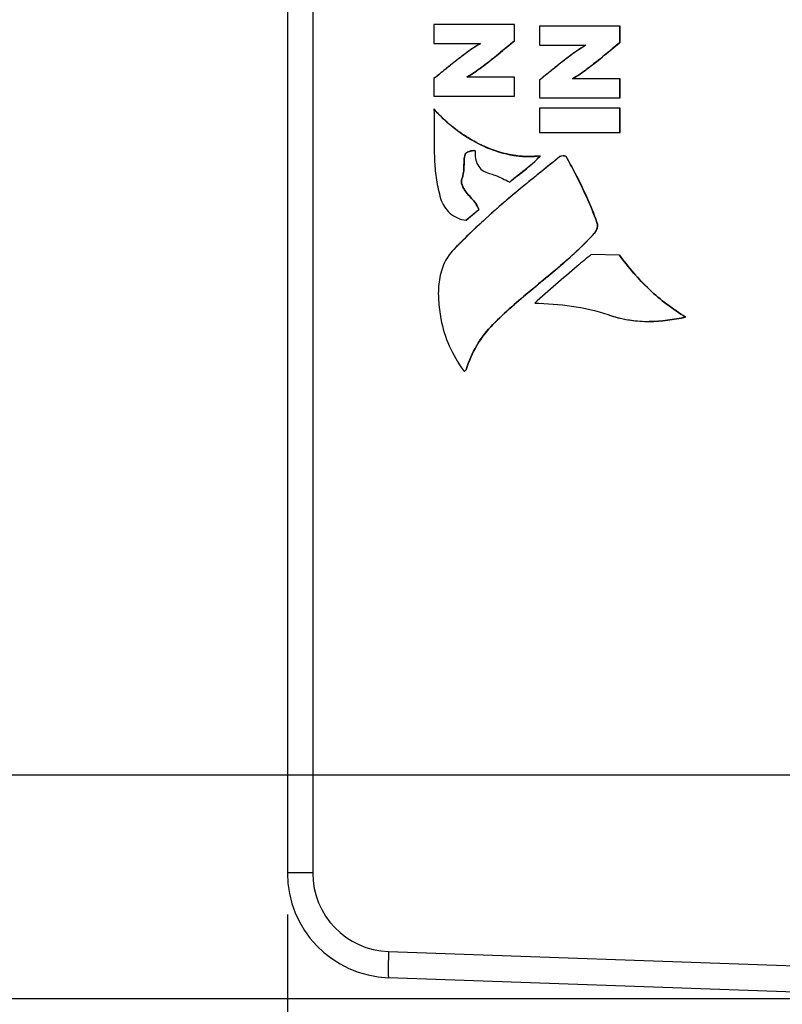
# Model space of a CAD drawing. Header units: inches. Extents: x 0 to 34, y 0 to 22.
# Tile 90 of 106: x 12 to 13.2, y 16.2 to 17.7. Entities that reach past the tile are written whole.
import ezdxf

# ---------------------------------------------------------------- set-up
doc = ezdxf.new("R2010")
doc.units = ezdxf.units.IN
doc.header["$LTSCALE"] = 1.87
doc.header["$MEASUREMENT"] = 0
doc.layers.get('0').update_dxf_attribs({"linetype": 'CONTINUOUS'})
doc.layers.add('DIMENSIONS', color=7, linetype='CONTINUOUS')
doc.styles.get("Standard").update_dxf_attribs({"font": 'txt', "width": 0.8})
doc.dimstyles.new('DIMSTYLE_1', dxfattribs={"dimtxt": 0.125, "dimasz": 0.18, "dimexe": 0.125, "dimexo": 0.0625, "dimgap": 0.0625, "dimtad": 0, "dimtih": 1, "dimtoh": 1, "dimzin": 4, "dimdsep": 46, "dimtxsty": 'STANDARD', "dimblk": '_FILLED', "dimblk1": '_FILLED', "dimblk2": '_FILLED', "dimcen": 0.09, "dimadec": 0, "dimazin": 0, "dimtp": 0.01, "dimtm": 0.01, "dimtfac": 1, "dimtofl": 0, "dimtmove": 0, "dimatfit": 3, "dimldrblk": '_FILLED', "dimfxl": 1, "dimtolj": 1, "dimtzin": 4, "dimarcsym": 0})

# ---------------------------------------------------------------- blocks, each defined once
blk = doc.blocks.new('_FILLED')
at = {"color": 0, "linetype": 'BYBLOCK'}
blk.add_solid([(0, 0), (-1, 0.1736), (-1, -0.1736)], dxfattribs=at)
blk = doc.blocks.new('*D0')
at = {"layer": 'DIMENSIONS', "color": 2, "linetype": 'CONTINUOUS'}
for p, q in [((11.6046, 17.0964), (11.4871, 17.0964)), ((11.6046, 16.5941), (11.6046, 17.0964)), ((16.1544, 16.5941), (11.4796, 16.5941)), ((13.4197, 16.2578), (11.4796, 16.2578)), ((11.6046, 16.2578), (11.6046, 15.8978))]:
    blk.add_line(p, q, dxfattribs=at)
at = {"layer": 'DIMENSIONS', "color": 2, "linetype": 'CONTINUOUS', "xscale": 0.18, "yscale": 0.18, "zscale": 0.18}
for p, rotation in [((11.6046, 16.5941), 270), ((11.6046, 16.2578), 90)]:
    blk.add_blockref('_FILLED', p, dxfattribs=dict(at, rotation=rotation))
at = {"layer": 'DIMENSIONS', "color": 2, "linetype": 'CONTINUOUS', "insert": (11.4246, 17.1589), "char_height": 0.125, "width": 0.925, "attachment_point": 3, "line_spacing_factor": 0.9}
blk.add_mtext('.34{\\Ftxt.shx;\\W1.000000;\\H0.125000; }[8.5]', dxfattribs=at)
blk = doc.blocks.new('*D1')
at = {"layer": 'DIMENSIONS', "color": 2, "linetype": 'CONTINUOUS'}
for p, q in [((12.4166, 16.3845), (12.4166, 15.3824)), ((16.3813, 16.3672), (16.3813, 15.3824)), ((12.4166, 15.5074), (13.7239, 15.5074)), ((16.3813, 15.5074), (15.0739, 15.5074))]:
    blk.add_line(p, q, dxfattribs=at)
at = {"layer": 'DIMENSIONS', "color": 2, "linetype": 'CONTINUOUS', "xscale": 0.18, "yscale": 0.18, "zscale": 0.18, "rotation": 180}
blk.add_blockref('_FILLED', (12.4166, 15.5074), dxfattribs=at)
at = {"layer": 'DIMENSIONS', "color": 2, "linetype": 'CONTINUOUS', "xscale": 0.18, "yscale": 0.18, "zscale": 0.18}
blk.add_blockref('_FILLED', (16.3813, 15.5074), dxfattribs=at)
at = {"layer": 'DIMENSIONS', "color": 2, "linetype": 'CONTINUOUS', "insert": (14.3989, 15.5699), "char_height": 0.125, "width": 1.225, "attachment_point": 2, "line_spacing_factor": 0.9}
blk.add_mtext('3.96{\\Ftxt.shx;\\W1.000000;\\H0.125000; }[100.7]', dxfattribs=at)
blk = doc.blocks.new('*D2')
at = {"layer": 'DIMENSIONS', "color": 2, "linetype": 'CONTINUOUS'}
for p, q in [((12.4166, 16.3845), (12.4166, 14.6324)), ((16.5673, 16.3126), (16.5673, 14.6324)), ((12.4166, 14.7574), (13.8169, 14.7574)), ((16.5673, 14.7574), (15.1669, 14.7574))]:
    blk.add_line(p, q, dxfattribs=at)
at = {"layer": 'DIMENSIONS', "color": 2, "linetype": 'CONTINUOUS', "xscale": 0.18, "yscale": 0.18, "zscale": 0.18, "rotation": 180}
blk.add_blockref('_FILLED', (12.4166, 14.7574), dxfattribs=at)
at = {"layer": 'DIMENSIONS', "color": 2, "linetype": 'CONTINUOUS', "xscale": 0.18, "yscale": 0.18, "zscale": 0.18}
blk.add_blockref('_FILLED', (16.5673, 14.7574), dxfattribs=at)
at = {"layer": 'DIMENSIONS', "color": 2, "linetype": 'CONTINUOUS', "insert": (14.4919, 14.8199), "char_height": 0.125, "width": 1.225, "attachment_point": 2, "line_spacing_factor": 0.9}
blk.add_mtext('4.15{\\Ftxt.shx;\\W1.000000;\\H0.125000; }[105.4]', dxfattribs=at)

msp = doc.modelspace()

# ---------------------------------------------------------------- linework, layer by layer
at = {"color": 7, "linetype": 'CONTINUOUS'}
for p, q in [((12.4166, 19.5368), (12.4166, 16.447)), ((12.4546, 19.5368), (12.4546, 16.447)), ((12.6366, 17.7214), (12.6366, 17.6927)), ((12.7577, 17.7214), (12.6366, 17.7214)), ((12.7577, 17.697), (12.7577, 17.7214)), ((12.7577, 17.697), (12.7577, 17.7214)), ((12.7951, 17.719), (12.7951, 17.6902)), ((12.9162, 17.719), (12.7951, 17.719)), ((12.9161, 17.6946), (12.9161, 17.719)), ((12.9162, 17.6946), (12.9162, 17.719)), ((12.6366, 17.6927), (12.7065, 17.6927)), ((12.7577, 17.697), (12.7577, 17.697)), ((12.7951, 17.6902), (12.865, 17.6902)), ((12.9162, 17.6946), (12.9161, 17.6946)), ((12.6921, 17.6459), (12.6863, 17.6424)), ((12.6366, 17.6401), (12.6366, 17.6136)), ((12.7577, 17.6423), (12.6863, 17.6423)), ((12.7577, 17.6136), (12.7577, 17.6423)), ((12.7577, 17.6136), (12.7577, 17.6423)), ((12.7951, 17.6376), (12.7951, 17.6112)), ((12.8505, 17.6434), (12.8448, 17.6399)), ((12.9162, 17.6399), (12.8448, 17.6399)), ((12.9161, 17.6112), (12.9161, 17.6399)), ((12.9162, 17.6112), (12.9162, 17.6399)), ((12.6366, 17.6136), (12.7577, 17.6136)), ((12.7951, 17.6112), (12.9162, 17.6112)), ((12.6369, 17.5941), (12.6368, 17.5941)), ((12.7951, 17.5956), (12.7951, 17.5591)), ((12.9162, 17.5956), (12.7951, 17.5956)), ((12.9161, 17.5591), (12.9161, 17.5956)), ((12.9162, 17.5591), (12.9162, 17.5956)), ((12.7951, 17.5591), (12.9162, 17.5591)), ((12.6835, 17.5264), (12.6834, 17.5264)), ((12.6857, 17.5289), (12.6844, 17.5278)), ((12.687, 17.5297), (12.6857, 17.5289)), ((12.6897, 17.5308), (12.687, 17.5297)), ((12.6924, 17.5315), (12.6897, 17.5308)), ((12.6963, 17.5322), (12.6932, 17.5317)), ((12.6962, 17.5322), (12.6973, 17.5322)), ((12.6973, 17.5322), (12.6963, 17.5322)), ((12.6973, 17.5322), (12.698, 17.5322)), ((12.698, 17.5322), (12.6985, 17.5319)), ((12.7961, 17.5241), (12.779, 17.5229)), ((12.7961, 17.5241), (12.7961, 17.5241)), ((12.831, 17.5242), (12.8282, 17.5238)), ((12.831, 17.5242), (12.8307, 17.5242)), ((12.8311, 17.5242), (12.831, 17.5242)), ((12.8311, 17.5242), (12.833, 17.524)), ((12.833, 17.524), (12.8345, 17.5236)), ((12.8345, 17.5236), (12.8353, 17.5229)), ((12.8353, 17.5229), (12.8352, 17.5229)), ((12.6786, 17.4894), (12.6785, 17.4894)), ((12.7507, 17.4846), (12.7506, 17.4846)), ((12.6812, 17.4758), (12.6811, 17.4758)), ((12.6848, 17.4274), (12.7039, 17.4435)), ((12.6849, 17.4274), (12.704, 17.4435)), ((12.704, 17.4435), (12.7039, 17.4435)), ((12.6849, 17.4274), (12.6848, 17.4274)), ((12.8816, 17.4241), (12.8815, 17.4241)), ((12.8781, 17.4082), (12.878, 17.4082)), ((12.9155, 17.3751), (12.8728, 17.3757)), ((12.9155, 17.3751), (12.9155, 17.3751)), ((12.9601, 17.2754), (12.9601, 17.2754)), ((13.0147, 17.282), (13.0147, 17.282)), ((12.7254, 17.2709), (12.7254, 17.2709)), ((12.6809, 17.2015), (12.6816, 17.201)), ((12.6823, 17.2009), (12.6824, 17.2009)), ((12.685, 17.2028), (12.6849, 17.2028)), ((12.4546, 16.447), (12.4166, 16.447)), ((12.5686, 16.329), (13.4822, 16.2971)), ((12.5686, 16.2897), (13.4822, 16.2578))]:
    msp.add_line(p, q, dxfattribs=at)
for centre, radius, start, end in [((12.7986, 17.7292), 0.2094, 241.8361, 243.2252), ((12.794, 17.7198), 0.1991, 243.1967, 247.9174), ((12.6999, 17.4998), 0.0326, 101.8515, 103.3656), ((12.7808, 17.6785), 0.1556, 257.5862, 262.3405), ((12.7792, 17.6662), 0.1431, 262.1925, 269.9336), ((12.7792, 17.666), 0.143, 262.3147, 269.9415), ((12.7792, 17.6552), 0.1322, 269.9379, 277.3408), ((13.4508, 16.6194), 1.095, 132.2371, 133.456), ((13.3643, 16.7106), 0.9693, 133.4515, 136.0494), ((12.5741, 16.447), 0.1575, 180, 268), ((12.5727, 16.447), 0.1181, 180.0005, 267.9995)]:
    msp.add_arc(centre, radius, start, end, dxfattribs=at)
for points, knots in [([(12.7065, 17.6927), (12.7001, 17.6893), (12.688, 17.6809), (12.6706, 17.6676), (12.6536, 17.6539), (12.6423, 17.6447), (12.6366, 17.6401)], [0, 0, 0, 0, 0.249982, 0.500061, 0.749974, 1, 1, 1, 1]), ([(12.7065, 17.6926), (12.7014, 17.69), (12.6903, 17.6825), (12.6731, 17.6696), (12.6548, 17.6549), (12.6426, 17.6449), (12.6366, 17.6401)], [0, 0, 0, 0, 0.198666, 0.457565, 0.737887, 1, 1, 1, 1]), ([(12.6862, 17.6424), (12.692, 17.6456), (12.7038, 17.6536), (12.7276, 17.6719), (12.7455, 17.687), (12.7577, 17.697)], [0, 0, 0, 0, 0.219246, 0.47594, 1, 1, 1, 1]), ([(12.6863, 17.6423), (12.6928, 17.6461), (12.7051, 17.6546), (12.7289, 17.673), (12.7461, 17.6874), (12.7577, 17.697)], [0, 0, 0, 0, 0.249981, 0.50004, 1, 1, 1, 1]), ([(12.7577, 17.697), (12.7538, 17.6938), (12.7376, 17.6803), (12.7213, 17.6668), (12.7084, 17.6572)], [0, 0, 0, 0, 0.239795, 1, 1, 1, 1]), ([(12.865, 17.6902), (12.8599, 17.6875), (12.8487, 17.6801), (12.8315, 17.6671), (12.8133, 17.6525), (12.801, 17.6425), (12.7951, 17.6376)], [0, 0, 0, 0, 0.198707, 0.457616, 0.737921, 1, 1, 1, 1]), ([(12.865, 17.6902), (12.8585, 17.6868), (12.8465, 17.6785), (12.8291, 17.6652), (12.8121, 17.6515), (12.8008, 17.6423), (12.7951, 17.6376)], [0, 0, 0, 0, 0.249982, 0.50006, 0.749974, 1, 1, 1, 1]), ([(12.8447, 17.6399), (12.8504, 17.6432), (12.8623, 17.6512), (12.8861, 17.6695), (12.904, 17.6845), (12.9161, 17.6946)], [0, 0, 0, 0, 0.219168, 0.475865, 1, 1, 1, 1]), ([(12.8448, 17.6399), (12.8512, 17.6437), (12.8636, 17.6522), (12.8873, 17.6705), (12.9046, 17.685), (12.9161, 17.6946)], [0, 0, 0, 0, 0.249981, 0.50004, 1, 1, 1, 1]), ([(12.9162, 17.6946), (12.9123, 17.6913), (12.8961, 17.6778), (12.8798, 17.6644), (12.8669, 17.6548)], [0, 0, 0, 0, 0.239791, 1, 1, 1, 1]), ([(12.7084, 17.6572), (12.707, 17.6562), (12.7016, 17.6523), (12.6962, 17.6485), (12.6921, 17.6459)], [0, 0, 0, 0, 0.264876, 1, 1, 1, 1]), ([(12.8669, 17.6548), (12.8655, 17.6538), (12.8601, 17.6498), (12.8547, 17.646), (12.8505, 17.6434)], [0, 0, 0, 0, 0.264931, 1, 1, 1, 1]), ([(12.6368, 17.5941), (12.637, 17.5789), (12.637, 17.5526), (12.6372, 17.5172), (12.6399, 17.4876), (12.6442, 17.4694), (12.6467, 17.4603)], [0, 0, 0, 0, 0.339135, 0.585689, 0.788816, 1, 1, 1, 1]), ([(12.7042, 17.5422), (12.6978, 17.5454), (12.6731, 17.5596), (12.651, 17.5783), (12.6368, 17.5941)], [0, 0, 0, 0, 0.253845, 1, 1, 1, 1]), ([(12.6369, 17.5941), (12.6413, 17.5893), (12.66, 17.5701), (12.6819, 17.5541), (12.6997, 17.5445)], [0, 0, 0, 0, 0.244721, 1, 1, 1, 1]), ([(12.7597, 17.5244), (12.7549, 17.525), (12.7358, 17.5286), (12.7173, 17.5356), (12.7042, 17.5422)], [0, 0, 0, 0, 0.24824, 1, 1, 1, 1]), ([(12.779, 17.5231), (12.7661, 17.5231), (12.7401, 17.5268), (12.7158, 17.5363), (12.7042, 17.5422)], [0, 0, 0, 0, 0.500005, 1, 1, 1, 1]), ([(12.6785, 17.4894), (12.6798, 17.4926), (12.6814, 17.499), (12.6819, 17.5085), (12.6818, 17.5175), (12.6826, 17.5234), (12.6834, 17.5264)], [0, 0, 0, 0, 0.277964, 0.523164, 0.757919, 1, 1, 1, 1]), ([(12.6835, 17.5264), (12.6827, 17.5234), (12.6819, 17.5175), (12.6819, 17.5085), (12.6815, 17.499), (12.6798, 17.4926), (12.6786, 17.4894)], [0, 0, 0, 0, 0.242081, 0.476836, 0.722036, 1, 1, 1, 1]), ([(12.6834, 17.5264), (12.6838, 17.5277), (12.6862, 17.5295), (12.6899, 17.531), (12.6939, 17.5319), (12.6966, 17.5324), (12.698, 17.5322)], [0, 0, 0, 0, 0.247135, 0.498267, 0.750152, 1, 1, 1, 1]), ([(12.6834, 17.5264), (12.6835, 17.5267), (12.6842, 17.5281), (12.6856, 17.529), (12.6867, 17.5295)], [0, 0, 0, 0, 0.212937, 1, 1, 1, 1]), ([(12.6867, 17.5295), (12.6882, 17.5303), (12.6914, 17.5314), (12.6947, 17.532), (12.6962, 17.5322)], [0, 0, 0, 0, 0.525861, 1, 1, 1, 1]), ([(12.6985, 17.5319), (12.6984, 17.528), (12.6987, 17.5206), (12.7018, 17.5101), (12.7093, 17.5016), (12.7164, 17.4987), (12.7203, 17.4976)], [0, 0, 0, 0, 0.261923, 0.496225, 0.726486, 1, 1, 1, 1]), ([(12.826, 17.5229), (12.7983, 17.5008), (12.7431, 17.4568), (12.6909, 17.4088), (12.6664, 17.3834)], [0, 0, 0, 0, 0.500044, 1, 1, 1, 1]), ([(12.826, 17.5229), (12.8163, 17.5152), (12.7786, 17.4851), (12.7413, 17.4543), (12.7147, 17.4301)], [0, 0, 0, 0, 0.255323, 1, 1, 1, 1]), ([(12.7506, 17.4846), (12.7543, 17.488), (12.7698, 17.5008), (12.7865, 17.5125), (12.7961, 17.5241)], [0, 0, 0, 0, 0.248941, 1, 1, 1, 1]), ([(12.7873, 17.5147), (12.7786, 17.5066), (12.7656, 17.4975), (12.7536, 17.4873), (12.7507, 17.4846)], [0, 0, 0, 0, 0.751951, 1, 1, 1, 1]), ([(12.8282, 17.5238), (12.8279, 17.5238), (12.8272, 17.5236), (12.8264, 17.5233), (12.826, 17.5229)], [0, 0, 0, 0, 0.27418, 1, 1, 1, 1]), ([(12.8352, 17.5229), (12.8349, 17.5235), (12.8333, 17.524), (12.8319, 17.5242), (12.831, 17.5242)], [0, 0, 0, 0, 0.399079, 1, 1, 1, 1]), ([(12.8815, 17.4241), (12.8721, 17.4496), (12.8572, 17.483), (12.8398, 17.5149), (12.8352, 17.5229)], [0, 0, 0, 0, 0.747268, 1, 1, 1, 1]), ([(12.8353, 17.5229), (12.8398, 17.5149), (12.8573, 17.483), (12.8722, 17.4496), (12.8816, 17.4241)], [0, 0, 0, 0, 0.252732, 1, 1, 1, 1]), ([(12.7203, 17.4976), (12.723, 17.4969), (12.7335, 17.4935), (12.7433, 17.4884), (12.7506, 17.4846)], [0, 0, 0, 0, 0.254603, 1, 1, 1, 1]), ([(12.6811, 17.4758), (12.6806, 17.4768), (12.6785, 17.4809), (12.6773, 17.4861), (12.6785, 17.4894)], [0, 0, 0, 0, 0.245857, 1, 1, 1, 1]), ([(12.6786, 17.4894), (12.6782, 17.4883), (12.6774, 17.4835), (12.6796, 17.4789), (12.6812, 17.4758)], [0, 0, 0, 0, 0.252493, 1, 1, 1, 1]), ([(12.6811, 17.4758), (12.6795, 17.4789), (12.6774, 17.4835), (12.6781, 17.4883), (12.6785, 17.4894)], [0, 0, 0, 0, 0.748388, 1, 1, 1, 1]), ([(12.7039, 17.4435), (12.702, 17.4498), (12.6935, 17.4605), (12.6841, 17.4699), (12.6811, 17.4758)], [0, 0, 0, 0, 0.501147, 1, 1, 1, 1]), ([(12.6812, 17.4758), (12.6842, 17.4699), (12.6935, 17.4605), (12.702, 17.4498), (12.704, 17.4435)], [0, 0, 0, 0, 0.498853, 1, 1, 1, 1]), ([(12.6467, 17.4603), (12.6479, 17.4561), (12.6517, 17.448), (12.6603, 17.4378), (12.6715, 17.4301), (12.6804, 17.4277), (12.6848, 17.4274)], [0, 0, 0, 0, 0.243227, 0.495766, 0.748458, 1, 1, 1, 1]), ([(12.878, 17.4082), (12.8789, 17.4092), (12.8819, 17.4138), (12.883, 17.4201), (12.8815, 17.4241)], [0, 0, 0, 0, 0.23032, 1, 1, 1, 1]), ([(12.8816, 17.4241), (12.8821, 17.4227), (12.8826, 17.419), (12.8815, 17.4134), (12.8794, 17.4097), (12.8781, 17.4082)], [0, 0, 0, 0, 0.259113, 0.649437, 1, 1, 1, 1]), ([(12.7254, 17.2709), (12.7375, 17.2832), (12.7691, 17.312), (12.8226, 17.3546), (12.8607, 17.3892), (12.878, 17.4082)], [0, 0, 0, 0, 0.251815, 0.623933, 1, 1, 1, 1]), ([(12.8781, 17.4082), (12.8665, 17.3954), (12.8357, 17.3656), (12.7824, 17.3227), (12.7435, 17.2892), (12.7254, 17.2709)], [0, 0, 0, 0, 0.251949, 0.623961, 1, 1, 1, 1]), ([(12.7254, 17.2709), (12.7434, 17.2892), (12.7824, 17.3228), (12.8357, 17.3657), (12.8665, 17.3955), (12.878, 17.4082)], [0, 0, 0, 0, 0.374977, 0.749977, 1, 1, 1, 1]), ([(12.6664, 17.3834), (12.6601, 17.3768), (12.6499, 17.3614), (12.6433, 17.3346), (12.6429, 17.3069), (12.6455, 17.2884), (12.6472, 17.2792)], [0, 0, 0, 0, 0.248182, 0.492132, 0.743719, 1, 1, 1, 1]), ([(12.8728, 17.3757), (12.8657, 17.37), (12.8371, 17.3462), (12.8093, 17.3214), (12.788, 17.303)], [0, 0, 0, 0, 0.243751, 1, 1, 1, 1]), ([(13.0147, 17.282), (12.9952, 17.2937), (12.9586, 17.3217), (12.9287, 17.3565), (12.9155, 17.3751)], [0, 0, 0, 0, 0.499586, 1, 1, 1, 1]), ([(12.9155, 17.3751), (12.9288, 17.3565), (12.9587, 17.3217), (12.9952, 17.2937), (13.0147, 17.282)], [0, 0, 0, 0, 0.500414, 1, 1, 1, 1]), ([(12.788, 17.303), (12.8066, 17.3021), (12.8437, 17.3001), (12.8804, 17.292), (12.8979, 17.2857)], [0, 0, 0, 0, 0.499362, 1, 1, 1, 1]), ([(12.6472, 17.2792), (12.6497, 17.2653), (12.6582, 17.2378), (12.6729, 17.2133), (12.6809, 17.2015)], [0, 0, 0, 0, 0.49845, 1, 1, 1, 1]), ([(12.8979, 17.2857), (12.9029, 17.2839), (12.9231, 17.2778), (12.9443, 17.2754), (12.9601, 17.2754)], [0, 0, 0, 0, 0.251629, 1, 1, 1, 1]), ([(12.6849, 17.2028), (12.6889, 17.2155), (12.6996, 17.2402), (12.716, 17.2614), (12.7254, 17.2709)], [0, 0, 0, 0, 0.500383, 1, 1, 1, 1]), ([(12.7254, 17.2709), (12.7161, 17.2614), (12.6997, 17.2402), (12.6889, 17.2155), (12.685, 17.2028)], [0, 0, 0, 0, 0.499617, 1, 1, 1, 1]), ([(12.685, 17.2028), (12.6849, 17.2025), (12.6844, 17.2015), (12.6832, 17.2009), (12.6824, 17.2009)], [0, 0, 0, 0, 0.281299, 1, 1, 1, 1]), ([(12.5686, 16.329), (12.5684, 16.324), (12.5682, 16.3167), (12.568, 16.3074), (12.568, 16.3016), (12.568, 16.2967), (12.5681, 16.2934), (12.5682, 16.2915), (12.5683, 16.2905), (12.5684, 16.29), (12.5685, 16.2897), (12.5686, 16.2897)], [0, 0, 0, 0, 0.381918, 0.554511, 0.70568, 0.829768, 0.922221, 0.955324, 0.979311, 0.994089, 1, 1, 1, 1])]:
    msp.add_open_spline(points, degree=3, knots=knots, dxfattribs=at)
for points in [[(12.6844, 17.5278), (12.684, 17.5274), (12.6836, 17.5269), (12.6835, 17.5264)], [(12.698, 17.5322), (12.6982, 17.5322), (12.6985, 17.5321), (12.6985, 17.5319)], [(12.7192, 17.5354), (12.7283, 17.5317), (12.7378, 17.5287), (12.7474, 17.5266)], [(12.7872, 17.5148), (12.7904, 17.5177), (12.7933, 17.5208), (12.7961, 17.5241)], [(12.7961, 17.5241), (12.7934, 17.5208), (12.7904, 17.5177), (12.7873, 17.5147)], [(12.8979, 17.2857), (12.909, 17.2818), (12.9205, 17.279), (12.9322, 17.2773)], [(12.9322, 17.2773), (12.9414, 17.276), (12.9508, 17.2754), (12.9601, 17.2754)], [(12.9601, 17.2754), (12.9784, 17.2754), (12.9968, 17.2778), (13.0147, 17.282)], [(13.0147, 17.282), (12.9969, 17.2778), (12.9784, 17.2754), (12.9601, 17.2754)], [(12.9601, 17.2754), (12.9784, 17.2754), (12.9968, 17.2778), (13.0147, 17.282)], [(12.6809, 17.2015), (12.6812, 17.2011), (12.6818, 17.2009), (12.6823, 17.2009)], [(12.6816, 17.201), (12.6824, 17.2008), (12.6834, 17.201), (12.6841, 17.2015)], [(12.6823, 17.2009), (12.6829, 17.2009), (12.6836, 17.2012), (12.6841, 17.2015)], [(12.6841, 17.2015), (12.6845, 17.2019), (12.6848, 17.2023), (12.6849, 17.2028)]]:
    msp.add_open_spline(points, degree=3, dxfattribs=at)

# ---------------------------------------------------------------- dimensions: what is measured, and where the dimension line sits
at = {"layer": 'DIMENSIONS', "color": 2, "linetype": 'CONTINUOUS'}
dim = msp.add_linear_dim(base=(11.6046, 16.2578), p1=(16.2169, 16.5941), p2=(13.4822, 16.2578), angle=270, dimstyle='DIMSTYLE_1', dxfattribs=at)
dim.commit()
dim.dimension.update_dxf_attribs({"geometry": '*D0', "text_midpoint": (10.9621, 17.0964), "dimtype": 160})
for base, p2, picture, middle in [((16.3813, 15.5074), (16.3813, 16.4297), '*D1', (14.3989, 15.5074)), ((16.5673, 14.7574), (16.5673, 16.3751), '*D2', (14.4919, 14.7574))]:
    dim = msp.add_linear_dim(base=base, p1=(12.4166, 16.447), p2=p2, dimstyle='DIMSTYLE_1', dxfattribs=at)
    dim.commit()
    dim.dimension.update_dxf_attribs({"geometry": picture, "text_midpoint": middle, "dimtype": 160})

doc.saveas('drawing.dxf')
